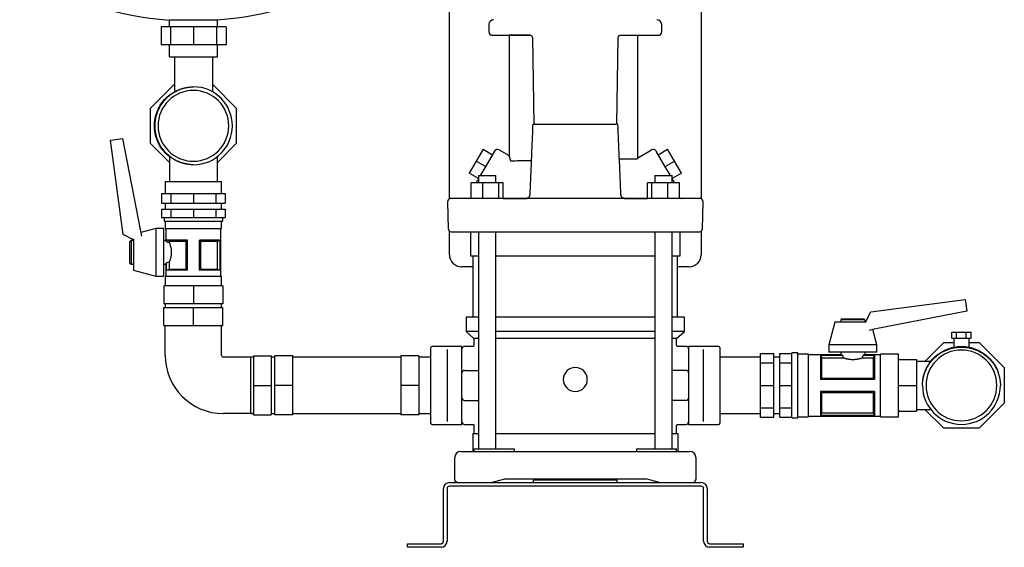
# Model space of a CAD drawing. Header units: millimetres. Extents: x 13 to 2094, y 12 to 956.
# Tile 5 of 6: x 1273 to 2094, y 12 to 452. Entities that reach past the tile are written whole.
import ezdxf

# ---------------------------------------------------------------- set-up
doc = ezdxf.new("R2010")
doc.units = ezdxf.units.MM

msp = doc.modelspace()

# ---------------------------------------------------------------- linework, layer by layer
at = {"color": 7, "linetype": 'Continuous', "lineweight": 25}
for p, q in [((1631.37, 302.28), (1631.37, 515.6)), ((1841.37, 461.6), (1841.37, 302.28)), ((1390.96, 445.6), (1390.96, 430.6)), ((1398.89, 445.6), (1390.96, 445.6)), ((1438.02, 451.23), (1398.02, 451.23)), ((1398.02, 445.6), (1398.02, 451.23)), ((1398.89, 445.6), (1398.89, 430.6)), ((1418.02, 445.6), (1398.89, 445.6)), ((1418.02, 445.6), (1418.02, 430.6)), ((1437.16, 445.6), (1418.02, 445.6)), ((1437.16, 445.6), (1437.16, 430.6)), ((1445.08, 445.6), (1437.16, 445.6)), ((1438.02, 445.6), (1438.02, 451.23)), ((1445.08, 445.6), (1445.08, 430.6)), ((1664.33, 447.64), (1664.27, 441.63)), ((1808.48, 441.63), (1808.41, 447.64)), ((1667.27, 438.6), (1698.9, 438.6)), ((1681.13, 438.6), (1681.13, 338.29)), ((1698.9, 438.6), (1681.13, 438.6)), ((1699.23, 438.5), (1699.02, 438.59)), ((1700.56, 436.85), (1701.81, 364.6)), ((1770.94, 364.55), (1772.2, 436.85)), ((1773.85, 438.6), (1773.39, 438.49)), ((1773.85, 438.6), (1805.48, 438.6)), ((1788.62, 336.6), (1788.62, 438.6)), ((1398.89, 430.6), (1390.96, 430.6)), ((1398.02, 420.6), (1398.02, 430.6)), ((1418.02, 430.6), (1398.89, 430.6)), ((1437.16, 430.6), (1418.02, 430.6)), ((1445.08, 430.6), (1437.16, 430.6)), ((1438.02, 420.6), (1438.02, 430.6)), ((1398.02, 420.6), (1438.02, 420.6)), ((1402.02, 420.6), (1402.02, 391.46)), ((1434.02, 391.3), (1434.02, 420.6)), ((1382.12, 377.91), (1402.02, 397.81)), ((1434.02, 397.51), (1453.62, 377.91)), ((1382.12, 348.29), (1382.12, 377.91)), ((1389.69, 378.37), (1390, 378.84)), ((1453.62, 377.91), (1453.62, 348.29)), ((1771.99, 360.38), (1771.93, 361.24)), ((1348.86, 351.19), (1358.75, 352.51)), ((1359.31, 272.43), (1348.86, 351.19)), ((1358.75, 352.51), (1373.77, 275.24)), ((1397.87, 332.54), (1382.12, 348.29)), ((1453.62, 348.29), (1437.87, 332.54)), ((1397.87, 337.49), (1397.87, 316.6)), ((1437.87, 316.6), (1437.87, 337.48)), ((1659.41, 343.52), (1653.66, 333.56)), ((1659.41, 343.52), (1667.21, 339.02)), ((1668.87, 341.9), (1661.68, 329.45)), ((1672.97, 343), (1681.13, 338.29)), ((1789.04, 336.8), (1799.78, 343)), ((1811.06, 329.45), (1803.87, 341.9)), ((1805.54, 339.02), (1813.33, 343.52)), ((1819.08, 333.56), (1813.33, 343.52)), ((1653.66, 333.56), (1647.91, 323.6)), ((1661.46, 329.06), (1653.66, 333.56)), ((1661.68, 329.45), (1657.15, 321.6)), ((1815.65, 321.6), (1811.06, 329.45)), ((1811.29, 329.06), (1819.08, 333.56)), ((1824.83, 323.6), (1819.08, 333.56)), ((1655.53, 319.2), (1647.91, 323.6)), ((1655.53, 321.6), (1655.53, 315.6)), ((1655.53, 321.6), (1657.1, 321.6)), ((1657.1, 321.6), (1670.13, 321.6)), ((1670.13, 315.6), (1670.13, 321.6)), ((1802.62, 321.6), (1802.62, 315.6)), ((1802.62, 321.6), (1815.65, 321.6)), ((1815.65, 321.6), (1817.22, 321.6)), ((1824.83, 323.6), (1817.22, 319.2)), ((1817.22, 315.6), (1817.22, 321.6)), ((1394.4, 316.6), (1394.4, 306.6)), ((1394.4, 316.6), (1417.87, 316.6)), ((1417.87, 316.6), (1441.35, 316.6)), ((1441.35, 306.6), (1441.35, 316.6)), ((1659.24, 315.6), (1649.45, 315.6)), ((1649.45, 302.6), (1649.45, 315.6)), ((1654.57, 317.13), (1654.37, 316.77)), ((1659.24, 302.6), (1659.24, 315.6)), ((1672.63, 315.6), (1659.24, 315.6)), ((1672.63, 302.6), (1672.63, 315.6)), ((1676.21, 315.6), (1672.63, 315.6)), ((1676.22, 302.6), (1676.21, 315.6)), ((1796.53, 302.6), (1796.53, 315.6)), ((1800.12, 315.6), (1796.53, 315.6)), ((1800.12, 302.6), (1800.12, 315.6)), ((1813.5, 315.6), (1800.12, 315.6)), ((1813.5, 302.6), (1813.5, 315.6)), ((1823.3, 315.6), (1813.5, 315.6)), ((1823.3, 302.6), (1823.3, 315.6)), ((1823.3, 302.91), (1823.3, 315.6)), ((1823.3, 315.6), (1823.3, 315.6)), ((1391.3, 306.6), (1391.3, 298.6)), ((1391.3, 306.6), (1399.08, 306.6)), ((1399.08, 306.6), (1399.08, 298.6)), ((1399.08, 306.6), (1417.87, 306.6)), ((1417.87, 306.6), (1417.87, 298.6)), ((1417.87, 306.6), (1436.66, 306.6)), ((1436.66, 306.6), (1436.66, 298.6)), ((1436.66, 306.6), (1444.45, 306.6)), ((1444.45, 306.6), (1444.45, 298.6)), ((1698.43, 305.62), (1698.28, 304.73)), ((1774.39, 305.52), (1774.35, 305.63)), ((1774.53, 304.73), (1774.37, 305.63)), ((1774.53, 304.73), (1774.55, 304.67)), ((1391.3, 298.6), (1399.08, 298.6)), ((1394.4, 298.6), (1394.4, 293.6)), ((1399.08, 298.6), (1417.87, 298.6)), ((1417.87, 298.6), (1436.66, 298.6)), ((1436.66, 298.6), (1444.45, 298.6)), ((1441.35, 293.6), (1441.35, 298.6)), ((1629.72, 299.52), (1630.3, 277.52)), ((1646.78, 302.6), (1632.72, 302.6)), ((1818.64, 302.6), (1654.11, 302.6)), ((1676.22, 302.6), (1696.29, 302.6)), ((1676.22, 302.6), (1695.51, 302.6)), ((1777.29, 302.6), (1796.53, 302.6)), ((1825.14, 302.6), (1825.38, 302.6)), ((1840.03, 302.6), (1825.97, 302.6)), ((1842.45, 277.52), (1843.03, 299.52)), ((1391.3, 293.6), (1391.3, 286.6)), ((1391.3, 293.6), (1399.08, 293.6)), ((1399.08, 293.6), (1399.08, 286.6)), ((1399.08, 293.6), (1417.87, 293.6)), ((1417.87, 293.6), (1417.87, 286.6)), ((1417.87, 293.6), (1436.66, 293.6)), ((1436.66, 293.6), (1436.66, 286.6)), ((1436.66, 293.6), (1444.45, 293.6)), ((1444.45, 293.6), (1444.45, 286.6)), ((1391.3, 286.6), (1399.08, 286.6)), ((1393.4, 286.6), (1393.4, 283.6)), ((1393.4, 283.6), (1417.87, 283.6)), ((1394.4, 283.6), (1394.4, 277.6)), ((1399.08, 286.6), (1417.87, 286.6)), ((1417.87, 286.6), (1436.66, 286.6)), ((1417.87, 283.6), (1442.35, 283.6)), ((1436.66, 286.6), (1444.45, 286.6)), ((1441.35, 277.6), (1441.35, 283.6)), ((1442.35, 283.6), (1442.35, 286.6)), ((1367.9, 268.04), (1359.31, 272.43)), ((1373.77, 275.24), (1374.71, 271.12)), ((1386.65, 277.6), (1374, 274.23)), ((1392.9, 277.6), (1386.65, 277.6)), ((1386.65, 277.6), (1386.65, 257.6)), ((1392.9, 277.6), (1392.9, 257.6)), ((1394.4, 277.6), (1417.87, 277.6)), ((1394.9, 277.6), (1394.9, 267.6)), ((1417.87, 277.6), (1441.35, 277.6)), ((1440.85, 237.6), (1440.85, 277.6)), ((1631.37, 255.6), (1631.37, 275.3)), ((1632.53, 274.7), (1632.53, 274.7)), ((1649.02, 274.7), (1649.02, 254.7)), ((1655.53, 274.7), (1655.53, 93.6)), ((1670.13, 93.6), (1670.13, 274.7)), ((1802.62, 274.7), (1802.62, 93.6)), ((1817.22, 93.6), (1817.22, 274.7)), ((1823.72, 254.7), (1823.72, 274.7)), ((1841.37, 275.3), (1841.37, 255.6)), ((1364.9, 266.6), (1365.9, 267.6)), ((1364.9, 248.6), (1364.9, 266.6)), ((1365.9, 267.6), (1367.9, 267.6)), ((1365.9, 267.6), (1365.9, 247.6)), ((1367.9, 268.78), (1367.9, 257.6)), ((1392.9, 267.6), (1394.9, 267.6)), ((1412.87, 267.6), (1395.45, 267.6)), ((1395.45, 266.26), (1395.45, 267.6)), ((1395.45, 266.26), (1395.5, 266.26)), ((1395.5, 266.26), (1395.5, 267.57)), ((1411.8, 266.67), (1397.8, 266.67)), ((1397.8, 266.67), (1397.8, 265.55)), ((1411.8, 243.53), (1411.8, 266.67)), ((1412.87, 242.6), (1412.87, 267.6)), ((1440.3, 267.6), (1422.87, 267.6)), ((1422.87, 242.6), (1422.87, 267.6)), ((1437.95, 266.67), (1423.94, 266.67)), ((1423.94, 266.67), (1423.94, 243.53)), ((1437.95, 243.53), (1437.95, 266.67)), ((1440.24, 267.57), (1440.24, 242.62)), ((1440.3, 242.6), (1440.3, 267.6)), ((1367.9, 257.6), (1367.9, 242.6)), ((1386.65, 257.6), (1386.65, 237.6)), ((1392.9, 257.6), (1392.9, 237.6)), ((1649.02, 254.7), (1655.53, 254.7)), ((1651.02, 254.7), (1651.02, 203.6)), ((1670.13, 254.7), (1736.37, 254.7)), ((1736.37, 254.7), (1802.62, 254.7)), ((1817.22, 254.7), (1823.72, 254.7)), ((1821.72, 203.6), (1821.72, 254.7)), ((1364.9, 248.6), (1365.9, 247.6)), ((1365.9, 247.6), (1367.9, 247.6)), ((1392.9, 247.6), (1394.9, 247.6)), ((1394.9, 247.6), (1394.9, 237.6)), ((1395.45, 242.6), (1395.45, 248.94)), ((1395.5, 248.94), (1395.45, 248.94)), ((1395.5, 242.62), (1395.5, 248.94)), ((1397.8, 249.65), (1397.8, 243.53)), ((1367.9, 242.6), (1386.65, 237.6)), ((1412.87, 242.6), (1395.45, 242.6)), ((1397.8, 243.53), (1411.8, 243.53)), ((1440.3, 242.6), (1422.87, 242.6)), ((1423.94, 243.53), (1437.95, 243.53)), ((1651.02, 245.6), (1641.37, 245.6)), ((1831.37, 245.6), (1821.72, 245.6)), ((1386.65, 237.6), (1392.9, 237.6)), ((1394.4, 237.6), (1394.4, 229.6)), ((1394.4, 237.6), (1417.87, 237.6)), ((1417.87, 237.6), (1441.35, 237.6)), ((1441.35, 229.6), (1441.35, 237.6)), ((1393.32, 229.6), (1393.32, 214.6)), ((1417.87, 229.6), (1393.32, 229.6)), ((1417.87, 229.6), (1417.87, 214.6)), ((1442.42, 229.6), (1417.87, 229.6)), ((1442.42, 229.6), (1442.42, 214.6)), ((1417.87, 214.6), (1393.32, 214.6)), ((1394.4, 214.6), (1394.4, 211.6)), ((1442.42, 214.6), (1417.87, 214.6)), ((1441.35, 211.6), (1441.35, 214.6)), ((1982.71, 207.84), (2061.47, 218.29)), ((2061.47, 218.29), (2062.78, 208.4)), ((1393.32, 196.6), (1393.32, 211.6)), ((1393.32, 211.6), (1417.87, 211.6)), ((1417.87, 196.6), (1417.87, 211.6)), ((1417.87, 211.6), (1442.42, 211.6)), ((1442.42, 196.6), (1442.42, 211.6)), ((1978.31, 199.25), (1982.71, 207.84)), ((2062.78, 208.4), (1985.52, 193.38)), ((1645.37, 203.6), (1645.37, 191.6)), ((1655.53, 203.6), (1645.37, 203.6)), ((1736.37, 203.6), (1670.13, 203.6)), ((1802.62, 203.6), (1736.37, 203.6)), ((1827.37, 203.6), (1817.22, 203.6)), ((1827.37, 191.6), (1827.37, 203.6)), ((1952.87, 199.25), (1947.87, 180.5)), ((1967.87, 199.25), (1952.87, 199.25)), ((1958.87, 202.25), (1957.87, 201.25)), ((1957.87, 201.25), (1957.87, 199.25)), ((1977.87, 201.25), (1957.87, 201.25)), ((1958.87, 202.25), (1976.87, 202.25)), ((1979.05, 199.25), (1967.87, 199.25)), ((1976.87, 202.25), (1977.87, 201.25)), ((1977.87, 201.25), (1977.87, 199.25)), ((1393.32, 196.6), (1417.87, 196.6)), ((1394.4, 171.6), (1394.4, 196.6)), ((1417.87, 196.6), (1442.42, 196.6)), ((1441.35, 171.6), (1441.35, 196.6)), ((1645.37, 191.6), (1651.87, 185.6)), ((1655.53, 191.6), (1645.37, 191.6)), ((1736.37, 191.6), (1670.13, 191.6)), ((1802.62, 191.6), (1736.37, 191.6)), ((1827.37, 191.6), (1817.22, 191.6)), ((1820.87, 185.6), (1827.37, 191.6)), ((1985.52, 193.38), (1981.39, 192.44)), ((1987.87, 180.5), (1984.5, 193.15)), ((2050.29, 186.1), (2050.29, 191.1)), ((2050.29, 191.1), (2054.33, 191.1)), ((2054.33, 186.1), (2054.33, 191.1)), ((2054.33, 191.1), (2062.41, 191.1)), ((2062.41, 186.1), (2062.41, 191.1)), ((2062.41, 191.1), (2066.46, 191.1)), ((2066.46, 186.1), (2066.46, 191.1)), ((1651.87, 185.6), (1651.87, 180.1)), ((1655.53, 185.6), (1651.87, 185.6)), ((1736.37, 185.6), (1670.13, 185.6)), ((1802.62, 185.6), (1736.37, 185.6)), ((1820.87, 185.6), (1817.22, 185.6)), ((1820.87, 180.1), (1820.87, 185.6)), ((2027.82, 166.6), (2043.57, 182.35)), ((2043.57, 182.35), (2052.02, 182.35)), ((2050.29, 186.1), (2054.33, 186.1)), ((2052.02, 186.1), (2052.02, 178.47)), ((2054.33, 186.1), (2062.41, 186.1)), ((2062.41, 186.1), (2066.46, 186.1)), ((2064.72, 178.47), (2064.72, 186.1)), ((2064.72, 182.35), (2073.18, 182.35)), ((2073.18, 182.35), (2094.12, 161.41)), ((1615.87, 146.6), (1615.87, 178.1)), ((1641.87, 179.1), (1616.87, 179.1)), ((1629.87, 158.14), (1629.87, 176.6)), ((1641.87, 176.6), (1641.87, 179.1)), ((1641.87, 158.14), (1641.87, 176.6)), ((1650.87, 179.1), (1643.87, 179.1)), ((1828.87, 179.1), (1821.87, 179.1)), ((1855.87, 179.1), (1830.87, 179.1)), ((1830.87, 179.1), (1830.87, 176.6)), ((1830.87, 176.6), (1830.87, 158.14)), ((1842.87, 176.6), (1842.87, 158.14)), ((1856.87, 178.1), (1856.87, 146.6)), ((1890.87, 173.17), (1901.87, 173.17)), ((1890.87, 165.39), (1890.87, 173.17)), ((1901.87, 165.39), (1901.87, 173.17)), ((1906.87, 173.17), (1916.87, 173.17)), ((1906.87, 165.39), (1906.87, 173.17)), ((1921.87, 173.75), (1916.87, 173.75)), ((1916.87, 146.6), (1916.87, 173.75)), ((1921.87, 146.6), (1921.87, 173.75)), ((1930.87, 172.75), (1921.87, 172.75)), ((1930.87, 146.6), (1930.87, 172.75)), ((1947.87, 180.5), (1947.87, 174.25)), ((1967.87, 180.5), (1947.87, 180.5)), ((1967.87, 174.25), (1947.87, 174.25)), ((1957.87, 174.25), (1957.87, 172.25)), ((1987.87, 180.5), (1967.87, 180.5)), ((1987.87, 174.25), (1967.87, 174.25)), ((1977.87, 174.25), (1977.87, 172.25)), ((1987.87, 174.25), (1987.87, 180.5)), ((2005.87, 172.75), (1990.87, 172.75)), ((1990.87, 146.6), (1990.87, 172.75)), ((2005.87, 146.6), (2005.87, 172.75)), ((2073.64, 174.78), (2074.11, 174.47)), ((1467.87, 170.07), (1442.87, 170.07)), ((1467.87, 170.07), (1465.87, 170.07)), ((1465.87, 146.6), (1465.87, 170.07)), ((1467.87, 171.15), (1467.87, 146.6)), ((1467.87, 171.15), (1482.87, 171.15)), ((1482.87, 171.15), (1482.87, 146.6)), ((1485.87, 170.07), (1482.87, 170.07)), ((1500.87, 171.15), (1485.87, 171.15)), ((1485.87, 146.6), (1485.87, 171.15)), ((1500.87, 146.6), (1500.87, 171.15)), ((1590.87, 170.07), (1500.87, 170.07)), ((1605.87, 171.15), (1590.87, 171.15)), ((1590.87, 171.15), (1590.87, 146.6)), ((1605.87, 171.15), (1605.87, 146.6)), ((1615.87, 170.07), (1605.87, 170.07)), ((1890.87, 170.07), (1856.87, 170.07)), ((1890.87, 165.39), (1901.87, 165.39)), ((1890.87, 146.6), (1890.87, 165.39)), ((1906.87, 170.07), (1901.87, 170.07)), ((1901.87, 146.6), (1901.87, 165.39)), ((1906.87, 165.39), (1916.87, 165.39)), ((1906.87, 146.6), (1906.87, 165.39)), ((1957.87, 172.25), (1930.87, 172.25)), ((1959.21, 171.76), (1940.87, 171.76)), ((1940.87, 171.76), (1940.87, 151.6)), ((1940.89, 171.71), (1959.21, 171.71)), ((1941.81, 169.46), (1941.81, 152.65)), ((1959.91, 169.46), (1941.81, 169.46)), ((1959.21, 171.71), (1959.21, 171.76)), ((1984.94, 169.46), (1975.84, 169.46)), ((1985.87, 171.76), (1976.53, 171.76)), ((1976.53, 171.76), (1976.53, 171.71)), ((1976.53, 171.71), (1985.85, 171.71)), ((1990.87, 172.25), (1977.87, 172.25)), ((1984.94, 152.65), (1984.94, 169.46)), ((1985.87, 171.76), (1985.87, 151.6)), ((2006.87, 168.1), (2020.87, 168.1)), ((2020.87, 168.1), (2020.87, 146.6)), ((2032.76, 166.6), (2020.87, 166.6)), ((1629.87, 135.06), (1629.87, 158.14)), ((1641.87, 135.06), (1641.87, 158.14)), ((1643.87, 159.1), (1655.53, 159.1)), ((1828.87, 159.1), (1817.22, 159.1)), ((1830.87, 158.14), (1830.87, 146.6)), ((1842.87, 158.14), (1842.87, 146.6)), ((2094.12, 161.41), (2094.12, 131.79)), ((1985.87, 151.6), (1940.87, 151.6)), ((1941.81, 152.65), (1984.94, 152.65)), ((1465.87, 123.12), (1465.87, 146.6)), ((1467.87, 146.6), (1467.87, 122.05)), ((1467.87, 146.6), (1482.87, 146.6)), ((1482.87, 146.6), (1482.87, 122.05)), ((1500.87, 146.6), (1485.87, 146.6)), ((1485.87, 122.05), (1485.87, 146.6)), ((1500.87, 122.05), (1500.87, 146.6)), ((1605.87, 146.6), (1590.87, 146.6)), ((1590.87, 146.6), (1590.87, 122.05)), ((1605.87, 146.6), (1605.87, 122.05)), ((1615.87, 115.1), (1615.87, 146.6)), ((1830.87, 146.6), (1830.87, 135.06)), ((1842.87, 146.6), (1842.87, 135.06)), ((1856.87, 146.6), (1856.87, 115.1)), ((1890.87, 127.81), (1890.87, 146.6)), ((1890.87, 146.6), (1901.87, 146.6)), ((1901.87, 127.81), (1901.87, 146.6)), ((1906.87, 146.6), (1916.87, 146.6)), ((1906.87, 127.81), (1906.87, 146.6)), ((1916.87, 119.45), (1916.87, 146.6)), ((1921.87, 119.45), (1921.87, 146.6)), ((1930.87, 120.45), (1930.87, 146.6)), ((1940.87, 141.6), (1940.87, 121.44)), ((1985.87, 141.6), (1940.87, 141.6)), ((1941.81, 140.55), (1941.81, 123.74)), ((1984.94, 140.55), (1941.81, 140.55)), ((1984.94, 123.74), (1984.94, 140.55)), ((1985.87, 141.6), (1985.87, 121.44)), ((1990.87, 120.45), (1990.87, 146.6)), ((2005.87, 120.45), (2005.87, 146.6)), ((2006.87, 146.6), (2020.87, 146.6)), ((2020.87, 146.6), (2020.87, 125.1)), ((1629.87, 116.6), (1629.87, 135.06)), ((1641.87, 116.6), (1641.87, 135.06)), ((1643.87, 134.1), (1655.53, 134.1)), ((1828.87, 134.1), (1817.22, 134.1)), ((1830.87, 135.06), (1830.87, 116.6)), ((1842.87, 135.06), (1842.87, 116.6)), ((2094.12, 131.79), (2073.18, 110.85)), ((1890.87, 127.81), (1901.87, 127.81)), ((1890.87, 120.03), (1890.87, 127.81)), ((1901.87, 120.03), (1901.87, 127.81)), ((1906.87, 127.81), (1916.87, 127.81)), ((1906.87, 120.03), (1906.87, 127.81)), ((1941.81, 123.74), (1984.94, 123.74)), ((2006.87, 125.1), (2020.87, 125.1)), ((2020.87, 126.6), (2032.76, 126.6)), ((2043.57, 110.85), (2027.82, 126.6)), ((1467.87, 123.12), (1442.87, 123.12)), ((1465.87, 123.12), (1467.87, 123.12)), ((1467.87, 122.05), (1482.87, 122.05)), ((1482.87, 123.12), (1485.87, 123.12)), ((1500.87, 122.05), (1485.87, 122.05)), ((1500.87, 123.12), (1590.87, 123.12)), ((1605.87, 122.05), (1590.87, 122.05)), ((1605.87, 123.12), (1615.87, 123.12)), ((1641.87, 114.1), (1641.87, 116.6)), ((1830.87, 116.6), (1830.87, 114.1)), ((1856.87, 123.12), (1890.87, 123.12)), ((1890.87, 120.03), (1901.87, 120.03)), ((1901.87, 123.12), (1906.87, 123.12)), ((1906.87, 120.03), (1916.87, 120.03)), ((1916.87, 119.45), (1921.87, 119.45)), ((1921.87, 120.45), (1930.87, 120.45)), ((1930.87, 120.95), (1990.87, 120.95)), ((1985.87, 121.44), (1940.87, 121.44)), ((1985.85, 121.48), (1940.89, 121.48)), ((1990.87, 120.45), (2005.87, 120.45)), ((1616.87, 114.1), (1641.87, 114.1)), ((1643.87, 114.1), (1650.87, 114.1)), ((1651.87, 113.1), (1651.87, 106.6)), ((1820.87, 106.6), (1820.87, 113.1)), ((1821.87, 114.1), (1828.87, 114.1)), ((1830.87, 114.1), (1855.87, 114.1)), ((2073.18, 110.85), (2043.57, 110.85)), ((1650.87, 106.6), (1650.87, 91.6)), ((1650.87, 106.6), (1655.53, 106.6)), ((1670.13, 106.6), (1802.62, 106.6)), ((1817.22, 106.6), (1821.87, 106.6)), ((1821.87, 106.6), (1821.87, 91.6)), ((1640.87, 91.6), (1661.07, 91.6)), ((1651.87, 93.6), (1651.87, 91.6)), ((1651.87, 93.6), (1673.21, 93.6)), ((1661.07, 91.6), (1811.67, 91.6)), ((1673.21, 93.6), (1685.4, 93.6)), ((1685.4, 93.6), (1685.4, 91.6)), ((1787.34, 93.6), (1787.34, 91.6)), ((1787.34, 93.6), (1799.53, 93.6)), ((1799.53, 93.6), (1820.87, 93.6)), ((1811.67, 91.6), (1831.87, 91.6)), ((1820.87, 91.6), (1820.87, 93.6)), ((1635.87, 68.13), (1635.87, 86.6)), ((1836.87, 86.6), (1836.87, 68.13)), ((1666.17, 65.6), (1677.67, 68.6)), ((1677.67, 68.6), (1795.07, 68.6)), ((1701.37, 65.6), (1701.37, 67.6)), ((1771.37, 67.6), (1701.37, 67.6)), ((1716.37, 68.6), (1716.37, 67.6)), ((1719.37, 68.6), (1719.37, 67.6)), ((1753.37, 68.6), (1753.37, 67.6)), ((1756.37, 68.6), (1756.37, 67.6)), ((1771.37, 65.6), (1771.37, 67.6)), ((1806.57, 65.6), (1795.07, 68.6)), ((1626.37, 16.6), (1626.37, 60.6)), ((1629.37, 60.6), (1629.37, 16.6)), ((1631.37, 65.6), (1841.37, 65.6)), ((1841.37, 62.6), (1631.37, 62.6)), ((1843.37, 16.6), (1843.37, 60.6)), ((1846.37, 60.6), (1846.37, 16.6)), ((1596.37, 11.6), (1596.37, 14.6)), ((1596.37, 14.6), (1601.37, 14.6)), ((1601.37, 11.6), (1596.37, 11.6)), ((1601.37, 14.6), (1624.37, 14.6)), ((1624.37, 11.6), (1601.37, 11.6)), ((1848.37, 14.6), (1871.37, 14.6)), ((1871.37, 11.6), (1848.37, 11.6)), ((1871.37, 14.6), (1876.37, 14.6)), ((1876.37, 11.6), (1871.37, 11.6)), ((1876.37, 14.6), (1876.37, 11.6))]:
    msp.add_line(p, q, dxfattribs=at)
at = {"color": 7, "linetype": 'Continuous', "lineweight": 25, "flags": 128}
for points in [[(1789.04, 336.8), (1789.04, 336.8)], [(1789.04, 336.8), (1789.04, 336.8)], [(1789.04, 336.8), (1789.04, 336.8)], [(1395.5, 267.57), (1395.47, 267.59), (1395.45, 267.6)], [(1440.3, 267.6), (1440.27, 267.59), (1440.24, 267.57)], [(1395.45, 242.6), (1395.48, 242.61), (1395.5, 242.62)], [(1440.24, 242.62), (1440.27, 242.61), (1440.3, 242.6)], [(1940.87, 171.76), (1940.88, 171.73), (1940.89, 171.71)], [(1985.85, 171.71), (1985.86, 171.74), (1985.87, 171.76)], [(1940.89, 121.48), (1940.88, 121.46), (1940.87, 121.44)], [(1985.87, 121.44), (1985.86, 121.47), (1985.85, 121.48)]]:
    msp.add_lwpolyline(points, dxfattribs=at)
at = {"color": 7, "linetype": 'Continuous', "lineweight": 25}
for centre, radius, start, end in [((1668.33, 447.6), 4, 90, 179.4), ((1804.42, 447.6), 4, 0.6, 90), ((1667.27, 441.6), 3, 179.4, 270), ((1805.48, 441.6), 3, 270, 0.6), ((1417.87, 363.1), 32.5, 270.26129, 89.73871), ((1417.87, 363.1), 29.5, 90, 270), ((1417.87, 363.1), 29.5, 270, 90), ((1671.47, 340.4), 3, 60.0187, 150), ((1801.28, 340.4), 3, 30, 120.01875), ((1632.72, 299.6), 3, 90.0005, 181.5), ((1647.37, 309.6), 7, 270, 287.29222), ((1825.38, 309.6), 7, 252.73875, 270), ((1840.03, 299.6), 3, 358.5, 89.9995), ((1633.3, 277.6), 3, 181.5, 255.22028), ((1839.45, 277.6), 3, 284.75849, 358.48043), ((1641.37, 255.6), 10, 180, 270), ((1831.37, 255.6), 10, 270, 0), ((1616.87, 178.1), 1, 90, 180), ((1643.87, 177.1), 2, 90, 180), ((1828.87, 177.1), 2, 0, 90), ((1855.87, 178.1), 1, 0, 90), ((2058.37, 146.6), 29.5, 0, 180), ((1442.87, 171.6), 48.48, 180, 270), ((1442.87, 171.6), 1.53, 180, 270), ((1643.87, 157.1), 2, 90, 180), ((1736.37, 151.6), 10, 0, 180), ((1828.87, 157.1), 2, 0, 90), ((1736.37, 151.6), 10, 180, 0), ((2058.37, 146.6), 32.5, 180.26129, 359.73871), ((2058.37, 146.6), 29.5, 180, 0), ((1643.87, 136.1), 2, 180, 270), ((1828.87, 136.1), 2, 270, 0), ((1616.87, 115.1), 1, 180, 270), ((1643.87, 116.1), 2, 180, 270), ((1828.87, 116.1), 2, 270, 360), ((1855.87, 115.1), 1, 270, 0), ((1640.87, 86.6), 5, 90, 180), ((1831.87, 86.6), 5, 0, 90), ((1631.37, 60.6), 5, 90, 180), ((1631.37, 60.6), 2, 90, 180), ((1841.37, 60.6), 5, 0, 90), ((1841.37, 60.6), 2, 0, 90), ((1624.37, 16.6), 2, 270, 0), ((1624.37, 16.6), 5, 270, 0), ((1848.37, 16.6), 5, 180, 270), ((1848.37, 16.6), 2, 180, 270)]:
    msp.add_arc(centre, radius, start, end, dxfattribs=at)
for points in [[(1273.02, 537.2), (1273.02, 503.6), (1307.03, 457.18), (1398.02, 451.23)], [(1563.02, 537.2), (1563.02, 503.6), (1529.01, 457.18), (1438.02, 451.23)], [(1702.88, 364.6), (1702.58, 364.6), (1702.29, 364.6), (1702, 364.6)], [(1723.37, 364.6), (1724.07, 364.6), (1724.78, 364.6), (1725.48, 364.6)], [(1725.48, 364.6), (1726.11, 364.6), (1726.74, 364.6), (1727.37, 364.6)], [(1727.37, 364.6), (1733.34, 364.6), (1739.4, 364.6), (1745.37, 364.6)], [(1745.37, 364.6), (1746, 364.6), (1746.64, 364.6), (1747.26, 364.6)], [(1747.26, 364.6), (1747.97, 364.6), (1748.67, 364.6), (1749.38, 364.6)], [(1770.74, 364.6), (1770.46, 364.6), (1770.16, 364.6), (1769.87, 364.6)], [(1788.62, 336.6), (1788.76, 336.66), (1788.91, 336.72), (1789.04, 336.8)], [(1418.02, 330.6), (1417.97, 330.6), (1417.92, 330.6), (1417.87, 330.6)], [(1397.8, 266.67), (1397.07, 266.95), (1396.3, 267.25), (1395.5, 267.57)], [(1397.8, 265.55), (1397.07, 265.81), (1396.3, 266.05), (1395.5, 266.26)], [(1412.87, 267.6), (1412.5, 267.25), (1412.14, 266.95), (1411.8, 266.67)], [(1423.94, 266.67), (1423.6, 266.95), (1423.25, 267.25), (1422.87, 267.6)], [(1440.24, 267.57), (1439.45, 267.25), (1438.68, 266.95), (1437.95, 266.67)], [(1395.5, 248.94), (1396.3, 249.15), (1397.07, 249.39), (1397.8, 249.65)], [(1395.5, 242.62), (1396.3, 242.95), (1397.07, 243.25), (1397.8, 243.53)], [(1411.8, 243.53), (1412.14, 243.25), (1412.5, 242.95), (1412.87, 242.6)], [(1422.87, 242.6), (1423.25, 242.95), (1423.6, 243.25), (1423.94, 243.53)], [(1437.95, 243.53), (1438.68, 243.25), (1439.45, 242.95), (1440.24, 242.62)], [(1940.89, 171.71), (1941.2, 170.97), (1941.51, 170.22), (1941.81, 169.46)], [(1959.21, 171.71), (1959.42, 170.93), (1959.66, 170.18), (1959.91, 169.46)], [(1975.84, 169.46), (1976.09, 170.18), (1976.32, 170.93), (1976.53, 171.71)], [(1984.94, 169.46), (1985.24, 170.22), (1985.54, 170.97), (1985.85, 171.71)], [(1941.81, 152.65), (1941.51, 152.3), (1941.2, 151.95), (1940.87, 151.6)], [(1985.87, 151.6), (1985.54, 151.95), (1985.24, 152.3), (1984.94, 152.65)], [(1940.87, 141.6), (1941.2, 141.25), (1941.51, 140.9), (1941.81, 140.55)], [(1984.94, 140.55), (1985.24, 140.9), (1985.54, 141.25), (1985.87, 141.6)], [(2025.87, 146.45), (2025.87, 146.5), (2025.87, 146.55), (2025.87, 146.6)], [(1941.81, 123.74), (1941.51, 122.98), (1941.2, 122.23), (1940.89, 121.48)], [(1985.85, 121.48), (1985.54, 122.23), (1985.24, 122.98), (1984.94, 123.74)]]:
    msp.add_open_spline(points, degree=3, dxfattribs=at)
for points, knots in [([(1699.02, 438.59), (1699.06, 438.59), (1699.13, 438.58), (1699.45, 438.48), (1699.97, 438.17), (1700.46, 437.52), (1700.53, 437.08), (1700.56, 436.85)], [0, 0, 0, 0, 0.086927, 0.189036, 0.436195, 0.718087, 1, 1, 1, 1]), ([(1772.2, 436.85), (1772.21, 437.04), (1772.26, 437.44), (1772.7, 438.09), (1773.21, 438.44), (1773.57, 438.56), (1773.67, 438.58), (1773.72, 438.59)], [0, 0, 0, 0, 0.264186, 0.538795, 0.792882, 0.903111, 1, 1, 1, 1]), ([(1389.69, 378.37), (1389.77, 378.52), (1389.95, 378.86), (1390.25, 379.39), (1390.6, 379.98), (1391, 380.63), (1391.46, 381.34), (1392.17, 382.37), (1393.24, 383.77), (1395.15, 385.96), (1397.86, 388.48), (1400.76, 390.52), (1403.17, 391.89), (1405.04, 392.8), (1407.14, 393.66), (1408.77, 394.18), (1409.83, 394.48), (1410.29, 394.6), (1410.82, 394.73), (1411.44, 394.87), (1412.14, 395.01), (1412.91, 395.15), (1413.77, 395.29), (1414.72, 395.41), (1415.75, 395.51), (1416.86, 395.58), (1417.62, 395.59), (1418.02, 395.6)], [0, 0, 0, 0, 0.01523, 0.032731, 0.052487, 0.074479, 0.098683, 0.125069, 0.182486, 0.25009, 0.375924, 0.5, 0.554503, 0.614411, 0.67951, 0.74988, 0.761198, 0.77477, 0.790605, 0.808716, 0.829117, 0.851816, 0.876825, 0.904148, 0.933788, 0.965742, 1, 1, 1, 1]), ([(1417.87, 330.6), (1415.74, 330.72), (1411.49, 330.96), (1405.36, 332.9), (1399.7, 335.9), (1394.74, 339.97), (1390.68, 344.93), (1387.65, 350.58), (1385.79, 356.72), (1385.17, 363.1), (1385.79, 369.48), (1387.65, 375.62), (1390.68, 381.27), (1394.74, 386.24), (1399.71, 390.26), (1404.39, 392.93), (1407.47, 393.77), (1408.48, 394.05)], [0, 0, 0, 0, 0.069313, 0.137636, 0.206788, 0.276208, 0.344648, 0.413586, 0.48306, 0.551733, 0.620406, 0.689881, 0.758819, 0.827258, 0.896679, 0.965831, 1, 1, 1, 1]), ([(1389.69, 347.83), (1389.6, 348), (1389.42, 348.36), (1389.14, 348.92), (1388.85, 349.55), (1388.55, 350.23), (1388.24, 350.97), (1387.93, 351.77), (1387.62, 352.63), (1387.32, 353.55), (1387.04, 354.54), (1386.77, 355.59), (1386.53, 356.7), (1386.31, 357.87), (1386.14, 359.1), (1386, 360.39), (1385.92, 361.73), (1385.88, 363.37), (1385.95, 365.26), (1386.15, 367.32), (1386.47, 369.25), (1386.86, 371.01), (1387.31, 372.62), (1387.79, 374.07), (1388.28, 375.36), (1388.77, 376.5), (1389.23, 377.48), (1389.55, 378.09), (1389.69, 378.37)], [0, 0, 0, 0, 0.018062, 0.03791, 0.059548, 0.082977, 0.108198, 0.135207, 0.164, 0.194565, 0.22689, 0.260954, 0.296734, 0.334197, 0.373307, 0.414016, 0.456273, 0.500013, 0.569283, 0.634659, 0.695918, 0.752886, 0.80544, 0.853492, 0.896991, 0.935911, 0.970244, 1, 1, 1, 1]), ([(1700.79, 361.22), (1700.85, 361.62), (1700.93, 362.76), (1701.13, 363.88), (1701.26, 364.6)], [0, 0, 0, 0, 0.355959, 1, 1, 1, 1]), ([(1701.26, 364.6), (1701.29, 364.6), (1701.34, 364.6), (1701.42, 364.6), (1701.5, 364.6), (1701.62, 364.6), (1701.78, 364.6), (1701.93, 364.6), (1702, 364.6)], [0, 0, 0, 0, 0.126846, 0.254064, 0.382154, 0.51161, 0.758705, 1, 1, 1, 1]), ([(1702.88, 364.6), (1706.09, 364.6), (1709.44, 364.6), (1716.29, 364.6), (1719.81, 364.6), (1723.37, 364.6)], [0, 0, 0, 0, 0.5, 0.5, 1, 1, 1, 1]), ([(1749.38, 364.6), (1752.94, 364.6), (1756.45, 364.6), (1763.31, 364.6), (1766.65, 364.6), (1769.87, 364.6)], [0, 0, 0, 0, 0.5, 0.5, 1, 1, 1, 1]), ([(1771.48, 364.6), (1771.46, 364.6), (1771.41, 364.6), (1771.32, 364.6), (1771.23, 364.6), (1771.14, 364.6), (1771.04, 364.6), (1770.95, 364.6), (1770.85, 364.6), (1770.78, 364.6), (1770.74, 364.6)], [0, 0, 0, 0, 0.135107, 0.267773, 0.397789, 0.524922, 0.64893, 0.769581, 0.886665, 1, 1, 1, 1]), ([(1771.48, 364.6), (1771.61, 363.87), (1771.82, 362.76), (1771.9, 361.64), (1771.93, 361.24)], [0, 0, 0, 0, 0.652843, 1, 1, 1, 1]), ([(1771.48, 364.6), (1771.48, 364.6), (1771.5, 364.6), (1771.53, 364.6), (1771.54, 364.6), (1771.55, 364.6), (1771.56, 364.6), (1771.56, 364.6), (1771.56, 364.6), (1771.53, 364.6), (1771.5, 364.6), (1771.48, 364.6)], [0, 0, 0, 0, 0.113606, 0.217617, 0.310578, 0.391453, 0.459552, 0.514572, 0.685732, 0.848184, 1, 1, 1, 1]), ([(1700.79, 361.22), (1700.6, 356.95), (1700.17, 347.57), (1699.59, 333.41), (1699, 319.15), (1698.61, 309.99), (1698.43, 305.62)], [0, 0, 0, 0, 0.229929, 0.505447, 0.764215, 1, 1, 1, 1]), ([(1774.39, 305.52), (1774, 314.62), (1773.61, 323.72), (1773.03, 337.38), (1772.83, 341.94), (1772.54, 348.77), (1772.44, 351.05), (1772.23, 355.61), (1772.13, 357.89), (1772.02, 360.17)], [0, 0, 0, 0, 0.5, 0.5, 0.75, 0.75, 0.875, 0.875, 1, 1, 1, 1]), ([(1418.02, 330.6), (1417.83, 330.6), (1417.45, 330.61), (1416.88, 330.63), (1416.34, 330.66), (1415.8, 330.69), (1415.29, 330.74), (1414.78, 330.79), (1414.3, 330.84), (1413.83, 330.91), (1413.38, 330.97), (1412.94, 331.04), (1412.52, 331.11), (1412.11, 331.19), (1411.72, 331.27), (1411.35, 331.35), (1410.99, 331.43), (1410.65, 331.51), (1410.32, 331.59), (1410.01, 331.67), (1409.71, 331.75), (1408.82, 332), (1407.35, 332.47), (1405.5, 333.2), (1403.52, 334.12), (1400.98, 335.53), (1397.85, 337.73), (1395.24, 340.15), (1393.32, 342.33), (1392.22, 343.76), (1391.36, 345.01), (1390.77, 345.92), (1390.21, 346.86), (1389.86, 347.51), (1389.69, 347.83)], [0, 0, 0, 0, 0.016633, 0.032835, 0.048605, 0.063942, 0.078843, 0.093309, 0.107339, 0.120931, 0.134087, 0.146807, 0.159089, 0.170937, 0.182348, 0.193326, 0.20387, 0.213981, 0.223661, 0.232911, 0.241733, 0.250126, 0.312487, 0.374992, 0.421555, 0.500022, 0.625336, 0.749954, 0.80607, 0.874992, 0.905697, 0.936775, 0.968215, 1, 1, 1, 1]), ([(1681.13, 338.29), (1681.13, 338.29), (1681.13, 338.29), (1681.13, 338.27), (1681.14, 338.25), (1681.15, 338.22), (1681.16, 338.17), (1681.17, 338.12), (1681.19, 338.06), (1681.2, 337.99), (1681.22, 337.91), (1681.24, 337.82), (1681.27, 337.72), (1681.3, 337.57), (1681.36, 337.36), (1681.43, 337.06), (1681.51, 336.73), (1681.59, 336.35), (1681.69, 335.94), (1681.75, 335.64), (1681.79, 335.49)], [0, 0, 0, 0, 0.039381, 0.078724, 0.118057, 0.157408, 0.196805, 0.236277, 0.275849, 0.315551, 0.35541, 0.395452, 0.435704, 0.476192, 0.561161, 0.646773, 0.73325, 0.82081, 0.90966, 1, 1, 1, 1]), ([(1681.79, 335.49), (1681.81, 335.41), (1681.84, 335.26), (1681.9, 335.05), (1681.95, 334.84), (1682.03, 334.61), (1682.12, 334.35), (1682.24, 334.1), (1682.36, 333.91), (1682.46, 333.79), (1682.55, 333.72), (1682.62, 333.68), (1682.67, 333.68), (1682.7, 333.68)], [0, 0, 0, 0, 0.080738, 0.160081, 0.238092, 0.314839, 0.452632, 0.582353, 0.699116, 0.808691, 0.875257, 0.938929, 1, 1, 1, 1]), ([(1699.61, 333.96), (1698.76, 333.95), (1696.33, 333.91), (1692.9, 333.85), (1689.36, 333.79), (1686.5, 333.74), (1684.22, 333.7), (1683.2, 333.69), (1682.7, 333.68)], [0, 0, 0, 0, 0.101767, 0.290491, 0.474676, 0.654322, 0.82943, 1, 1, 1, 1]), ([(1787.88, 335.4), (1787.49, 335.39), (1786.69, 335.38), (1784.61, 335.35), (1781.87, 335.3), (1778.33, 335.25), (1775.37, 335.2), (1773.43, 335.17), (1773.1, 335.16)], [0, 0, 0, 0, 0.183328, 0.370965, 0.562911, 0.759166, 0.959731, 1, 1, 1, 1]), ([(1787.88, 335.4), (1787.9, 335.4), (1787.92, 335.4), (1787.97, 335.42), (1788.01, 335.44), (1788.05, 335.47), (1788.09, 335.5), (1788.14, 335.55), (1788.19, 335.62), (1788.28, 335.74), (1788.37, 335.93), (1788.47, 336.17), (1788.54, 336.36), (1788.58, 336.48), (1788.6, 336.55), (1788.61, 336.59), (1788.62, 336.6), (1788.62, 336.6)], [0, 0, 0, 0, 0.027343, 0.056176, 0.086522, 0.1184, 0.151827, 0.186817, 0.237068, 0.293643, 0.413254, 0.547366, 0.693846, 0.772504, 0.846392, 0.923762, 1, 1, 1, 1]), ([(1653.94, 315.6), (1653.96, 315.73), (1653.99, 316.09), (1654.17, 316.41), (1654.28, 316.62)], [0, 0, 0, 0, 0.3608766, 1, 1, 1, 1]), ([(1655.52, 318.78), (1655.35, 318.48), (1654.94, 317.77), (1654.42, 316.88), (1654.33, 316.71), (1654.28, 316.62)], [0, 0, 0, 0, 0.2176914, 0.5248511, 1, 1, 1, 1]), ([(1655.47, 318.64), (1655.19, 318.17), (1654.77, 317.46), (1654.62, 317.21), (1654.57, 317.13)], [0, 0, 0, 0, 0.65725, 1, 1, 1, 1]), ([(1818.47, 316.62), (1818.45, 316.66), (1818.4, 316.74), (1818.03, 317.38), (1817.51, 318.28), (1817.22, 318.79)], [0, 0, 0, 0, 0.303754, 0.610122, 1, 1, 1, 1]), ([(1818.28, 316.94), (1818.21, 317.07), (1818.05, 317.34), (1817.55, 318.18), (1817.27, 318.64)], [0, 0, 0, 0, 0.454758, 1, 1, 1, 1]), ([(1818.8, 315.6), (1818.79, 315.73), (1818.75, 316.09), (1818.58, 316.41), (1818.47, 316.62)], [0, 0, 0, 0, 0.3608768, 1, 1, 1, 1]), ([(1698.28, 304.73), (1698.14, 304.34), (1697.97, 304.04), (1697.65, 303.64), (1697.53, 303.53), (1697.29, 303.31), (1697.16, 303.21), (1696.75, 302.94), (1696.47, 302.82), (1695.86, 302.64), (1695.56, 302.6), (1695.25, 302.6)], [0, 0, 0, 0, 0.25, 0.25, 0.375, 0.375, 0.5, 0.5, 0.75, 0.75, 1, 1, 1, 1]), ([(1776.92, 302.63), (1776.72, 302.66), (1776.34, 302.72), (1775.72, 302.97), (1775.18, 303.43), (1774.78, 304.01), (1774.6, 304.52), (1774.53, 304.73)], [0, 0, 0, 0, 0.147973, 0.288992, 0.553925, 0.794645, 1, 1, 1, 1]), ([(1654.11, 302.6), (1653.26, 302.6), (1652.45, 302.6), (1650.93, 302.6), (1650.24, 302.6), (1648.98, 302.6), (1648.42, 302.6), (1647.47, 302.6), (1647.08, 302.6), (1646.78, 302.6)], [0, 0, 0, 0, 0.25, 0.25, 0.5, 0.5, 0.75, 0.75, 1, 1, 1, 1]), ([(1825.97, 302.6), (1825.67, 302.6), (1825.28, 302.6), (1824.32, 302.6), (1823.76, 302.6), (1822.5, 302.6), (1821.79, 302.6), (1820.28, 302.6), (1819.48, 302.6), (1818.64, 302.6)], [0, 0, 0, 0, 0.25, 0.25, 0.5, 0.5, 0.75, 0.75, 1, 1, 1, 1]), ([(1632.53, 274.7), (1632.53, 274.7), (1632.44, 274.7), (1632.77, 274.7), (1633.54, 274.7), (1634.76, 274.7), (1636.21, 274.7), (1637.81, 274.7), (1639.47, 274.7), (1641.08, 274.7), (1642.58, 274.7), (1643.83, 274.7), (1644.81, 274.7), (1645.52, 274.7), (1646.06, 274.7), (1646.38, 274.7), (1646.5, 274.7)], [0, 0, 0, 0, 0.0020938, 0.1485846, 0.2835619, 0.4070251, 0.5189738, 0.6194076, 0.7083261, 0.7857289, 0.8516158, 0.9059865, 0.9392071, 0.9659495, 0.9862138, 1, 1, 1, 1]), ([(1641.19, 274.7), (1641.33, 274.7), (1641.61, 274.7), (1642.03, 274.7), (1642.44, 274.7), (1642.84, 274.7), (1643.22, 274.7), (1643.59, 274.7), (1643.94, 274.7), (1644.28, 274.7), (1644.59, 274.7), (1644.89, 274.7), (1645.17, 274.7), (1645.42, 274.7), (1645.66, 274.7), (1645.87, 274.7), (1646.06, 274.7), (1646.23, 274.7), (1646.38, 274.7), (1646.46, 274.7), (1646.5, 274.7)], [0, 0, 0, 0, 0.090807, 0.177467, 0.259979, 0.338345, 0.412563, 0.482634, 0.548558, 0.610334, 0.667963, 0.721445, 0.77078, 0.815967, 0.857007, 0.8939, 0.926646, 0.955245, 0.979696, 1, 1, 1, 1]), ([(1646.5, 274.7), (1646.55, 274.7), (1646.63, 274.7), (1646.76, 274.7), (1646.9, 274.7), (1647.05, 274.7), (1647.21, 274.7), (1647.37, 274.7), (1647.54, 274.7), (1647.71, 274.7), (1647.89, 274.7), (1648.08, 274.7), (1648.27, 274.7), (1648.47, 274.7), (1648.67, 274.7), (1648.88, 274.7), (1649.09, 274.7), (1649.3, 274.7), (1649.66, 274.7), (1650.44, 274.7), (1651.46, 274.7), (1652.53, 274.7), (1653.25, 274.7), (1653.83, 274.7), (1654.18, 274.7), (1654.32, 274.7)], [0, 0, 0, 0, 0.031864, 0.063318, 0.09439, 0.125109, 0.155502, 0.185589, 0.215393, 0.244931, 0.274224, 0.303304, 0.3322, 0.360892, 0.389335, 0.417477, 0.445262, 0.472669, 0.499728, 0.581308, 0.748982, 0.833757, 0.903693, 0.959092, 1, 1, 1, 1]), ([(1654.32, 274.7), (1654.82, 274.7), (1655.83, 274.7), (1657.33, 274.7), (1658.85, 274.7), (1660.36, 274.7), (1661.88, 274.7), (1663.4, 274.7), (1664.92, 274.7), (1666.45, 274.7), (1667.98, 274.7), (1669.51, 274.7), (1671.05, 274.7), (1673.68, 274.7), (1680.36, 274.7), (1691.27, 274.7), (1705.37, 274.7), (1717.27, 274.7), (1726.82, 274.7), (1736.37, 274.7), (1749.52, 274.7), (1766.19, 274.7), (1779.48, 274.7), (1788.26, 274.7), (1792.13, 274.7), (1796.49, 274.7), (1800.34, 274.7), (1804.19, 274.7), (1807.06, 274.7), (1809.92, 274.7), (1812.77, 274.7), (1815.6, 274.7), (1817.48, 274.7), (1818.42, 274.7)], [0, 0, 0, 0, 0.009525, 0.01905, 0.028574, 0.038099, 0.047624, 0.057149, 0.066673, 0.076198, 0.085723, 0.095248, 0.104772, 0.114297, 0.144073, 0.228582, 0.314293, 0.400004, 0.442864, 0.485724, 0.571435, 0.678565, 0.785695, 0.812483, 0.839271, 0.856889, 0.892847, 0.910706, 0.928565, 0.946424, 0.964282, 0.982141, 1, 1, 1, 1]), ([(1818.42, 274.7), (1818.53, 274.7), (1818.75, 274.7), (1819.11, 274.7), (1819.52, 274.7), (1819.98, 274.7), (1820.47, 274.7), (1821.2, 274.7), (1822.15, 274.7), (1823.04, 274.7), (1823.72, 274.7), (1824.18, 274.7), (1824.61, 274.7), (1825.01, 274.7), (1825.37, 274.7), (1825.7, 274.7), (1825.99, 274.7), (1826.16, 274.7), (1826.24, 274.7)], [0, 0, 0, 0, 0.028762, 0.062653, 0.101645, 0.145737, 0.194965, 0.249404, 0.367674, 0.499556, 0.561958, 0.624301, 0.686771, 0.749509, 0.812346, 0.874908, 0.937394, 1, 1, 1, 1]), ([(1826.24, 274.7), (1826.32, 274.7), (1826.65, 274.7), (1827.36, 274.7), (1828.41, 274.7), (1829.73, 274.7), (1831.23, 274.7), (1832.79, 274.7), (1834.32, 274.7), (1835.79, 274.7), (1837.17, 274.7), (1838.41, 274.7), (1839.4, 274.7), (1840.08, 274.7), (1840.17, 274.7), (1840.22, 274.7)], [0, 0, 0, 0, 0.008787, 0.035429, 0.078225, 0.129827, 0.194192, 0.271319, 0.347587, 0.433232, 0.528252, 0.632649, 0.746422, 0.86957, 1, 1, 1, 1]), ([(1395.45, 266.26), (1395.43, 266.31), (1395.39, 266.41), (1395.34, 266.55), (1395.28, 266.68), (1395.24, 266.8), (1395.19, 266.91), (1395.15, 267.01), (1395.11, 267.1), (1395.08, 267.18), (1395.04, 267.28), (1394.99, 267.38), (1394.95, 267.48), (1394.92, 267.55), (1394.9, 267.59), (1394.9, 267.6), (1394.9, 267.6)], [0, 0, 0, 0, 0.059505, 0.117988, 0.175453, 0.231903, 0.287343, 0.341778, 0.395211, 0.447648, 0.499094, 0.601209, 0.702309, 0.802442, 0.901656, 1, 1, 1, 1]), ([(1397.8, 265.55), (1397.82, 265.48), (1397.87, 265.35), (1397.95, 265.14), (1398.04, 264.92), (1398.12, 264.7), (1398.2, 264.47), (1398.28, 264.23), (1398.43, 263.78), (1398.65, 263.08), (1398.91, 262.08), (1399.13, 261.03), (1399.3, 259.93), (1399.41, 258.78), (1399.45, 257.62), (1399.41, 256.45), (1399.3, 255.3), (1399.13, 254.18), (1398.91, 253.13), (1398.65, 252.13), (1398.41, 251.37), (1398.22, 250.8), (1398.08, 250.39), (1397.93, 250.01), (1397.84, 249.77), (1397.8, 249.65)], [0, 0, 0, 0, 0.0179035, 0.0357542, 0.0535683, 0.0713622, 0.0891523, 0.1069549, 0.1247864, 0.1877166, 0.2498602, 0.3126308, 0.3744033, 0.4369333, 0.4990184, 0.5613442, 0.6241689, 0.6862496, 0.7493475, 0.8114321, 0.874316, 0.905723, 0.9370795, 0.9684753, 1, 1, 1, 1]), ([(1394.9, 247.6), (1394.9, 247.6), (1394.9, 247.6), (1394.91, 247.61), (1394.91, 247.64), (1394.93, 247.66), (1394.94, 247.7), (1394.96, 247.75), (1394.99, 247.8), (1395.01, 247.87), (1395.05, 247.96), (1395.1, 248.08), (1395.17, 248.25), (1395.25, 248.44), (1395.35, 248.67), (1395.41, 248.85), (1395.45, 248.94)], [0, 0, 0, 0, 0.0543791, 0.1090182, 0.1639261, 0.219111, 0.2745815, 0.3303457, 0.3864116, 0.4427873, 0.4994805, 0.5930469, 0.6898546, 0.7899323, 0.8933062, 1, 1, 1, 1]), ([(1651.87, 180.1), (1651.86, 179.97), (1651.84, 179.78), (1651.71, 179.55), (1651.59, 179.39), (1651.43, 179.26), (1651.19, 179.13), (1651, 179.11), (1650.87, 179.1)], [0, 0, 0, 0, 0.239457, 0.368361, 0.5, 0.631639, 0.760543, 1, 1, 1, 1]), ([(1821.87, 179.1), (1821.75, 179.11), (1821.55, 179.13), (1821.32, 179.26), (1821.16, 179.39), (1821.03, 179.55), (1820.91, 179.78), (1820.89, 179.97), (1820.87, 180.1)], [0, 0, 0, 0, 0.239457, 0.368361, 0.5, 0.631639, 0.760543, 1, 1, 1, 1]), ([(2025.87, 146.6), (2026, 148.74), (2026.24, 152.98), (2028.17, 159.11), (2031.17, 164.77), (2035.25, 169.73), (2040.2, 173.79), (2045.85, 176.82), (2051.99, 178.68), (2058.37, 179.31), (2064.75, 178.68), (2070.9, 176.82), (2076.54, 173.79), (2081.51, 169.73), (2085.53, 164.76), (2088.21, 160.08), (2089.05, 157.01), (2089.33, 155.99)], [0, 0, 0, 0, 0.069313, 0.137636, 0.206788, 0.276208, 0.344648, 0.413586, 0.48306, 0.551733, 0.620406, 0.689881, 0.758819, 0.827258, 0.896679, 0.965831, 1, 1, 1, 1]), ([(2025.87, 146.45), (2025.88, 146.64), (2025.88, 147.03), (2025.9, 147.59), (2025.93, 148.14), (2025.97, 148.67), (2026.01, 149.19), (2026.06, 149.69), (2026.12, 150.17), (2026.18, 150.64), (2026.25, 151.1), (2026.32, 151.53), (2026.39, 151.95), (2026.47, 152.36), (2026.54, 152.75), (2026.62, 153.12), (2026.7, 153.48), (2026.78, 153.82), (2026.87, 154.15), (2026.95, 154.46), (2027.03, 154.76), (2027.27, 155.65), (2027.75, 157.12), (2028.48, 158.97), (2029.4, 160.95), (2030.8, 163.5), (2033, 166.62), (2035.43, 169.23), (2037.6, 171.15), (2039.03, 172.26), (2040.28, 173.12), (2041.19, 173.7), (2042.13, 174.26), (2042.78, 174.61), (2043.11, 174.78)], [0, 0, 0, 0, 0.016633, 0.032835, 0.048605, 0.063942, 0.078843, 0.093309, 0.107339, 0.120931, 0.134087, 0.146807, 0.159089, 0.170937, 0.182348, 0.193326, 0.20387, 0.213981, 0.223661, 0.232911, 0.241733, 0.250126, 0.312487, 0.374992, 0.421555, 0.500022, 0.625336, 0.749954, 0.80607, 0.874992, 0.905697, 0.936775, 0.968215, 1, 1, 1, 1]), ([(2043.11, 174.78), (2043.28, 174.87), (2043.63, 175.06), (2044.2, 175.33), (2044.82, 175.63), (2045.5, 175.93), (2046.24, 176.23), (2047.04, 176.54), (2047.9, 176.85), (2048.83, 177.15), (2049.81, 177.43), (2050.86, 177.7), (2051.97, 177.94), (2053.14, 178.16), (2054.37, 178.34), (2055.66, 178.47), (2057, 178.55), (2058.64, 178.59), (2060.53, 178.53), (2062.6, 178.32), (2064.52, 178.01), (2066.29, 177.61), (2067.89, 177.16), (2069.34, 176.68), (2070.63, 176.19), (2071.77, 175.7), (2072.76, 175.24), (2073.36, 174.93), (2073.64, 174.78)], [0, 0, 0, 0, 0.018062, 0.0379102, 0.059548, 0.0829773, 0.108198, 0.1352074, 0.1639997, 0.1945651, 0.2268896, 0.2609542, 0.2967338, 0.3341974, 0.3733069, 0.4140164, 0.4562725, 0.5000131, 0.5692833, 0.6346593, 0.6959176, 0.7528864, 0.8054399, 0.8534924, 0.8969913, 0.9359106, 0.9702441, 1, 1, 1, 1]), ([(2073.64, 174.78), (2073.8, 174.7), (2074.13, 174.52), (2074.66, 174.22), (2075.26, 173.88), (2075.91, 173.47), (2076.61, 173.01), (2077.65, 172.3), (2079.04, 171.24), (2081.24, 169.32), (2083.75, 166.61), (2085.79, 163.71), (2087.16, 161.3), (2088.08, 159.43), (2088.93, 157.33), (2089.46, 155.71), (2089.75, 154.64), (2089.87, 154.18), (2090.01, 153.65), (2090.15, 153.03), (2090.29, 152.34), (2090.43, 151.56), (2090.56, 150.7), (2090.68, 149.75), (2090.78, 148.73), (2090.85, 147.62), (2090.87, 146.85), (2090.87, 146.45)], [0, 0, 0, 0, 0.01523, 0.032731, 0.052487, 0.074479, 0.098683, 0.125069, 0.182485, 0.25009, 0.375925, 0.5, 0.554503, 0.614411, 0.67951, 0.74988, 0.761199, 0.77477, 0.790605, 0.808717, 0.829117, 0.851816, 0.876825, 0.904148, 0.933788, 0.965742, 1, 1, 1, 1]), ([(1957.87, 172.25), (1957.87, 172.25), (1957.88, 172.25), (1957.89, 172.24), (1957.91, 172.24), (1957.94, 172.22), (1957.98, 172.21), (1958.02, 172.19), (1958.08, 172.17), (1958.14, 172.15), (1958.23, 172.11), (1958.35, 172.07), (1958.52, 172), (1958.72, 171.93), (1958.95, 171.85), (1959.12, 171.79), (1959.21, 171.76)], [0, 0, 0, 0, 0.054428, 0.1091229, 0.1640914, 0.2193405, 0.2748768, 0.3307069, 0.3868373, 0.4432743, 0.5000242, 0.5933959, 0.6900575, 0.790032, 0.8933399, 1, 1, 1, 1]), ([(1975.84, 169.46), (1975.77, 169.44), (1975.64, 169.39), (1975.43, 169.32), (1975.21, 169.25), (1974.98, 169.18), (1974.75, 169.11), (1974.51, 169.04), (1974.06, 168.9), (1973.36, 168.71), (1972.36, 168.49), (1971.3, 168.3), (1970.2, 168.15), (1969.05, 168.05), (1967.89, 168.02), (1966.72, 168.05), (1965.57, 168.14), (1964.46, 168.29), (1963.4, 168.49), (1962.4, 168.71), (1961.63, 168.92), (1961.06, 169.09), (1960.65, 169.21), (1960.27, 169.34), (1960.03, 169.42), (1959.91, 169.46)], [0, 0, 0, 0, 0.017902, 0.03575, 0.053563, 0.071357, 0.08915, 0.106958, 0.124798, 0.187648, 0.249888, 0.312584, 0.374527, 0.436992, 0.499137, 0.561521, 0.624284, 0.686465, 0.749415, 0.81154, 0.874287, 0.905711, 0.937076, 0.968474, 1, 1, 1, 1]), ([(1976.53, 171.76), (1976.58, 171.77), (1976.69, 171.81), (1976.83, 171.86), (1976.96, 171.91), (1977.08, 171.95), (1977.19, 171.99), (1977.29, 172.03), (1977.38, 172.06), (1977.46, 172.09), (1977.56, 172.13), (1977.66, 172.17), (1977.76, 172.2), (1977.82, 172.23), (1977.87, 172.25), (1977.87, 172.25), (1977.87, 172.25)], [0, 0, 0, 0, 0.059829, 0.118617, 0.176368, 0.233085, 0.288771, 0.34343, 0.397066, 0.449683, 0.501285, 0.602927, 0.703582, 0.803287, 0.90208, 1, 1, 1, 1]), ([(2005.87, 169.1), (2005.87, 168.98), (2005.89, 168.85), (2005.99, 168.61), (2006.07, 168.49), (2006.26, 168.29), (2006.38, 168.22), (2006.63, 168.12), (2006.76, 168.1), (2006.87, 168.1)], [0, 0, 0, 0, 0.25, 0.25, 0.5, 0.5, 0.75, 0.75, 1, 1, 1, 1]), ([(2005.87, 146.6), (2005.87, 146.6), (2005.89, 146.6), (2005.99, 146.6), (2006.07, 146.6), (2006.26, 146.6), (2006.38, 146.6), (2006.63, 146.6), (2006.76, 146.6), (2006.87, 146.6)], [0, 0, 0, 0, 0.25, 0.25, 0.5, 0.5, 0.75, 0.75, 1, 1, 1, 1]), ([(2006.87, 125.1), (2006.76, 125.1), (2006.63, 125.08), (2006.38, 124.98), (2006.26, 124.9), (2006.07, 124.71), (2005.99, 124.59), (2005.89, 124.34), (2005.87, 124.22), (2005.87, 124.1)], [0, 0, 0, 0, 0.25, 0.25, 0.5, 0.5, 0.75, 0.75, 1, 1, 1, 1]), ([(1650.87, 114.1), (1651, 114.09), (1651.19, 114.07), (1651.43, 113.94), (1651.59, 113.81), (1651.71, 113.65), (1651.84, 113.42), (1651.86, 113.23), (1651.87, 113.1)], [0, 0, 0, 0, 0.239457, 0.368361, 0.5, 0.631639, 0.760543, 1, 1, 1, 1]), ([(1820.87, 113.1), (1820.89, 113.23), (1820.91, 113.42), (1821.03, 113.65), (1821.16, 113.81), (1821.32, 113.94), (1821.55, 114.07), (1821.75, 114.09), (1821.87, 114.1)], [0, 0, 0, 0, 0.239457, 0.368361, 0.5, 0.631639, 0.760543, 1, 1, 1, 1]), ([(1637.82, 65.6), (1637.18, 66), (1636.69, 66.41), (1636.04, 67.27), (1635.87, 67.7), (1635.87, 68.13)], [0, 0, 0, 0, 0.5, 0.5, 1, 1, 1, 1]), ([(1834.93, 65.6), (1835.57, 66), (1836.06, 66.41), (1836.71, 67.27), (1836.87, 67.7), (1836.87, 68.13)], [0, 0, 0, 0, 0.5, 0.5, 1, 1, 1, 1])]:
    msp.add_open_spline(points, degree=3, knots=knots, dxfattribs=at)

doc.saveas('drawing.dxf')
